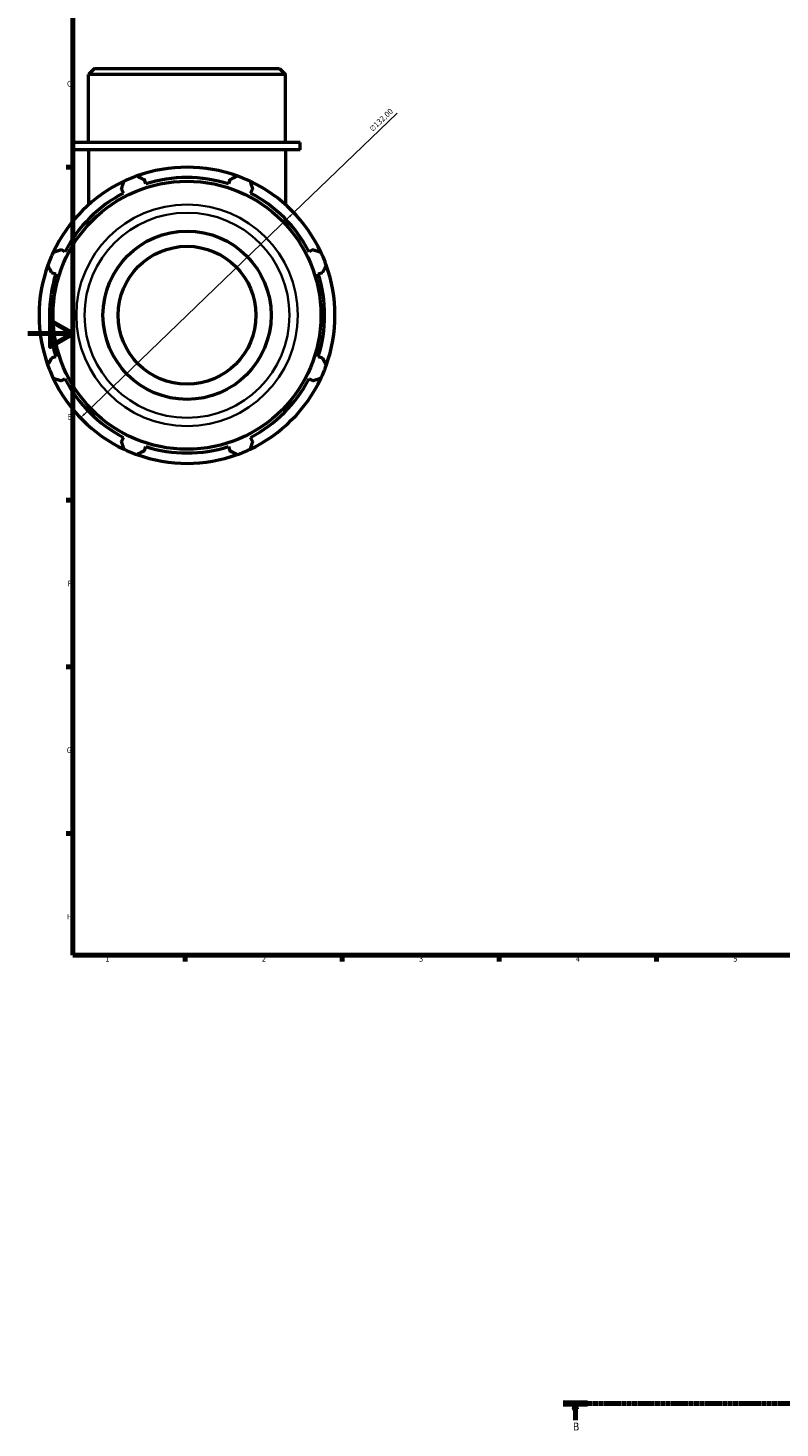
# Model space of a CAD drawing. Header units: millimetres. Extents: x 0 to 1031, y -246 to 1112.
# Tile 1 of 7: x 0 to 335, y -191 to 433. Entities that reach past the tile are written whole.
import ezdxf

# ---------------------------------------------------------------- set-up
doc = ezdxf.new("R2010")
doc.units = ezdxf.units.MM
doc.linetypes.add('CHAIN', pattern=[0.7087, 0.4724, -0.0591, 0.1181, -0.0591])
for name, color, linetype, lineweight in [('Border (ISO)', 7, 'Continuous', 70), ('Dimension (ISO)', 7, 'Continuous', 25), ('Section Line (ISO)', 7, 'CHAIN', 70), ('Visible (ISO)', 7, 'Continuous', 50), ('Visible Narrow (ISO)', 7, 'Continuous', 35)]:
    doc.layers.add(name, color=color, linetype=linetype, lineweight=lineweight)
doc.styles.add('Label Text (ISO)', font='tahoma.ttf')
doc.styles.add('Note Text (ISO)', font='tahoma.ttf')
doc.dimstyles.new('Default (ISO)', dxfattribs={"dimtxt": 2.5, "dimasz": 2.5, "dimexe": 3.175, "dimexo": 0, "dimgap": 0.762, "dimtad": 1, "dimrnd": 1e-08, "dimzin": 0, "dimtxsty": 'Note Text (ISO)', "dimcen": 0.09, "dimdle": 10, "dimclrd": 256, "dimclre": 256, "dimclrt": 232, "dimazin": 0, "dimtfac": 1.40208, "dimtmove": 0, "dimatfit": 3, "dimfxl": 1, "dimtolj": 1, "dimtzin": 0, "dimlwd": -1, "dimlwe": -1, "dimarcsym": 0})

# ---------------------------------------------------------------- blocks, each defined once
blk = doc.blocks.new('Borders Default Border')
at = {"layer": 'Border (ISO)'}
for p, q in [((20, 371.25), (17.1, 371.25)), ((20, 222.75), (17.1, 222.75)), ((20, 148.5), (17.1, 148.5)), ((20, 74.25), (17.1, 74.25)), ((70.08, 20), (70.08, 17.1)), ((140.17, 20), (140.17, 17.1)), ((210.25, 20), (210.25, 17.1)), ((280.33, 20), (280.33, 17.1))]:
    blk.add_line(p, q, dxfattribs=at)
at = {"layer": 'Border (ISO)', "flags": 128}
for points in [[(20, 20), (20, 574), (821, 574), (821, 20), (20, 20)], [(0, 297), (20, 297), (10, 302.77), (10, 291.23), (20, 297)]]:
    blk.add_lwpolyline(points, dxfattribs=at)
at = {"layer": 'Border (ISO)', "color": 232, "true_color": 0xca0064, "char_height": 2.5, "attachment_point": 7, "style": 'Note Text (ISO)'}
for s, insert in [('C', (17.43, 407.08)), ('D', (17.43, 332.88)), ('E', (17.64, 258.63)), ('F', (17.7, 184.38)), ('G', (17.31, 110.08)), ('H', (17.44, 35.88)), ('1', (34.48, 17.1)), ('2', (104.37, 17.1)), ('3', (174.43, 17.05)), ('4', (244.42, 17.1)), ('5', (314.64, 17.05))]:
    blk.add_mtext(s, dxfattribs=dict(at, insert=insert))
blk = doc.blocks.new('2dTransSection0')
at = {"layer": 'Section Line (ISO)', "linetype": 'CHAIN'}
blk.add_line((238.7, -179.87), (795.95, -179.87), dxfattribs=at)
at = {"layer": 'Section Line (ISO)', "linetype": 'Continuous', "lineweight": 140}
blk.add_line((238.7, -179.87), (249.66, -179.87), dxfattribs=at)
at = {"layer": 'Section Line (ISO)', "linetype": 'Continuous'}
for p, q in [((244.18, -179.87), (243.68, -182.37)), ((244.18, -182.37), (244.18, -179.87)), ((244.68, -182.37), (244.18, -179.87)), ((243.68, -182.37), (244.68, -182.37)), ((244.18, -187.28), (244.18, -182.37))]:
    blk.add_line(p, q, dxfattribs=at)
at = {"layer": 'Section Line (ISO)', "linetype": 'Continuous', "flags": 128}
blk.add_lwpolyline([(244.68, -182.37), (244.18, -179.87), (243.68, -182.37), (244.68, -182.37)], dxfattribs=at)
at = {"layer": 'Section Line (ISO)'}
blk.add_solid([(244.68, -182.37), (244.18, -179.87), (243.68, -182.37), (244.68, -182.37)], dxfattribs=at)
at = {"layer": 'Section Line (ISO)', "insert": (243.11, -191.87), "char_height": 3.5, "attachment_point": 7, "style": 'Label Text (ISO)'}
blk.add_mtext('B', dxfattribs=at)
blk = doc.blocks.new('*D13')
at = {"layer": 'Defpoints', "color": 0, "transparency": 16777216}
for p in [(118.53, 350.93), (23.39, 259.43)]:
    blk.add_point(p, dxfattribs=at)
at = {"layer": 'Dimension (ISO)', "transparency": 16777216}
for p, q in [((118.53, 350.93), (164.65, 395.27)), ((25.19, 261.16), (116.73, 349.19))]:
    blk.add_line(p, q, dxfattribs=at)
blk.add_arc((70.96, 305.18), 66, 41.12379, 109.79198, dxfattribs=at)
for points in [[(116.44, 349.49), (117.02, 348.89), (118.53, 350.93)], [(24.9, 261.46), (25.48, 260.86), (23.39, 259.43)]]:
    blk.add_solid(points, dxfattribs=at)
at = {"layer": 'Dimension (ISO)', "color": 232, "true_color": 0xca0064, "transparency": 16777216, "insert": (152.07, 388.69), "char_height": 2.5, "attachment_point": 1, "rotation": 43.88006, "style": 'Note Text (ISO)'}
blk.add_mtext('\\A1;∅132,00', dxfattribs=at)

msp = doc.modelspace()

# ---------------------------------------------------------------- linework, layer by layer
at = {"layer": 'Visible (ISO)'}
for p, q in [((29.653, 415.177), (27.017, 412.541)), ((114.901, 412.541), (27.017, 412.541)), ((27.017, 382.177), (27.017, 412.541)), ((29.653, 415.177), (112.264, 415.177)), ((112.264, 415.177), (114.901, 412.541)), ((114.901, 382.177), (114.901, 412.541)), ((121.492, 382.177), (20.425, 382.177)), ((20.425, 378.877), (20.425, 382.177)), ((121.492, 378.877), (121.492, 382.177)), ((121.492, 378.877), (20.425, 378.877)), ((27.017, 378.877), (27.017, 354.423)), ((114.901, 378.877), (114.901, 354.423)), ((52.501, 363.717), (51.906, 365.605)), ((90.011, 365.605), (89.416, 363.717)), ((41.702, 361.378), (42.616, 359.622)), ((99.301, 359.622), (100.215, 361.378)), ((16.514, 333.52), (14.758, 334.434)), ((127.16, 334.434), (125.403, 333.52)), ((10.531, 324.23), (12.419, 323.635)), ((129.498, 323.635), (131.386, 324.23)), ((12.419, 286.72), (10.531, 286.125)), ((131.386, 286.125), (129.498, 286.72)), ((14.758, 275.921), (16.514, 276.835)), ((125.403, 276.835), (127.16, 275.921)), ((42.616, 250.733), (41.702, 248.976)), ((100.215, 248.976), (99.301, 250.733)), ((51.906, 244.75), (52.501, 246.638)), ((89.416, 246.638), (90.011, 244.75))]:
    msp.add_line(p, q, dxfattribs=at)
for radius in [59.75, 37.5, 30.759]:
    msp.add_circle((70.959, 305.177), radius, dxfattribs=at)
for radius, start, end in [(66, 70.208016, 109.791984), (66, 115.208016, 154.791984), (66, 109.791984, 115.208016), (61.38, 72.5, 107.5), (66, 64.791984, 70.208016), (66, 25.208016, 64.791984), (61.38, 117.5, 152.5), (61.38, 27.5, 62.5), (66, 154.791984, 160.208016), (66, 19.791984, 25.208016), (66, 160.208016, 199.791984), (66, 340.208016, 19.791984), (61.38, 162.5, 197.5), (61.38, 342.5, 17.5), (66, 199.791984, 205.208016), (66, 334.791984, 340.208016), (66, 205.208016, 244.791984), (61.38, 207.5, 242.5), (66, 295.208016, 334.791984), (61.38, 297.5, 332.5), (66, 244.791984, 250.208016), (61.38, 252.5, 287.5), (66, 289.791984, 295.208016), (66, 250.208016, 289.791984)]:
    msp.add_arc((70.959, 305.177), radius, start, end, dxfattribs=at)
for points, weights in [([(41.702, 361.378), (42.264, 363.099), (42.849, 364.892)], [1.00123879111, 1.00102787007, 1]), ([(48.611, 367.279), (50.292, 366.425), (51.906, 365.605)], [1, 1.00102787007, 1.00123879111]), ([(90.011, 365.605), (91.625, 366.425), (93.307, 367.279)], [1.00123879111, 1.00102787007, 1]), ([(99.068, 364.892), (99.653, 363.099), (100.215, 361.378)], [1, 1.00102787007, 1.00123879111]), ([(11.244, 333.287), (13.037, 333.872), (14.758, 334.434)], [1, 1.00102787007, 1.00123879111]), ([(127.16, 334.434), (128.881, 333.872), (130.673, 333.287)], [1.00123879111, 1.00102787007, 1]), ([(10.531, 324.23), (9.711, 325.844), (8.857, 327.525)], [1.00123879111, 1.00102787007, 1]), ([(133.06, 327.525), (132.206, 325.844), (131.386, 324.23)], [1, 1.00102787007, 1.00123879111]), ([(8.857, 282.829), (9.711, 284.511), (10.531, 286.125)], [1, 1.00102787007, 1.00123879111]), ([(131.386, 286.125), (132.206, 284.511), (133.06, 282.829)], [1.00123879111, 1.00102787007, 1]), ([(14.758, 275.921), (13.037, 276.483), (11.244, 277.068)], [1.00123879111, 1.00102787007, 1]), ([(130.673, 277.068), (128.881, 276.483), (127.16, 275.921)], [1, 1.00102787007, 1.00123879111]), ([(42.849, 245.463), (42.264, 247.255), (41.702, 248.976)], [1, 1.00102787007, 1.00123879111]), ([(51.906, 244.75), (50.292, 243.93), (48.611, 243.076)], [1.00123879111, 1.00102787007, 1]), ([(93.307, 243.076), (91.625, 243.93), (90.011, 244.75)], [1, 1.00102787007, 1.00123879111]), ([(100.215, 248.976), (99.653, 247.255), (99.068, 245.463)], [1.00123879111, 1.00102787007, 1])]:
    msp.add_rational_spline(points, weights, degree=2, dxfattribs=at)
at = {"layer": 'Visible Narrow (ISO)'}
for radius in [49.381, 45.713]:
    msp.add_circle((70.959, 305.177), radius, dxfattribs=at)

# ---------------------------------------------------------------- block references
msp.add_blockref('Borders Default Border', (0, 0))
at = {"layer": 'Section Line (ISO)'}
msp.add_blockref('2dTransSection0', (0, 0), dxfattribs=at)

# ---------------------------------------------------------------- dimensions: what is measured, and where the dimension line sits
at = {"layer": 'Dimension (ISO)'}
dim = msp.add_diameter_dim_2p(p1=(23.386, 259.429), p2=(118.531, 350.925), dimstyle='Default (ISO)', override={"dimdec": 2, "dimlfac": 1, "dimtp": 0, "dimtm": 0, "dimtdec": 2, "dimatfit": 2}, dxfattribs=at)
dim.commit()
dim.dimension.update_dxf_attribs({"geometry": '*D13', "text_midpoint": (159.462, 390.287), "dimtype": 163})

doc.saveas('drawing.dxf')
